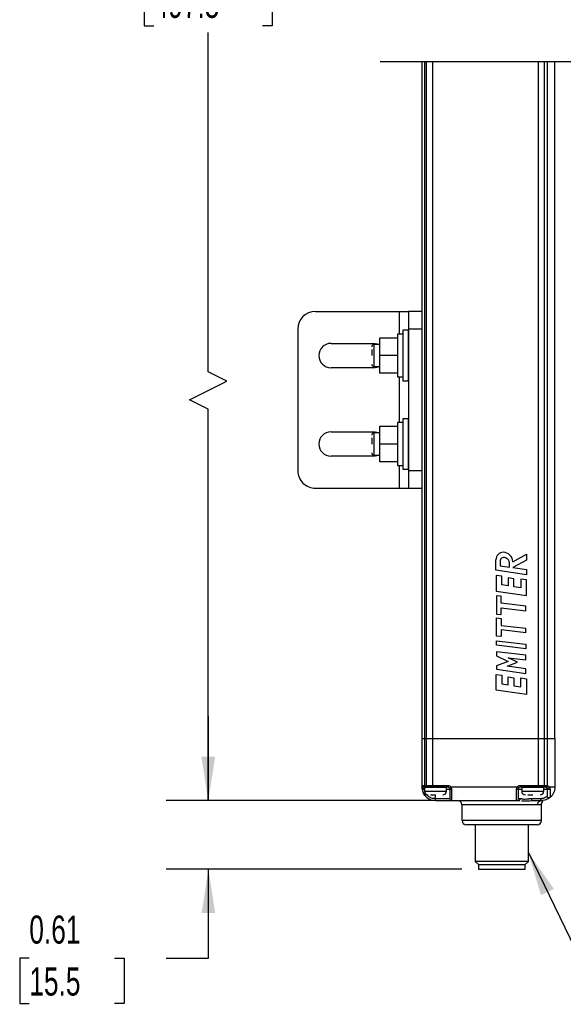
# Model space of a CAD drawing. Header units: inches. Extents: x 0.2 to 10.8, y 0.2 to 8.2.
# Tile 7 of 25: x 3.2 to 4.8, y 1.9 to 4.9. Entities that reach past the tile are written whole.
import ezdxf

# ---------------------------------------------------------------- set-up
doc = ezdxf.new("R2010")
doc.units = ezdxf.units.IN
doc.header["$MEASUREMENT"] = 0
doc.layers.add('DIMENSIONS', color=140, linetype='Continuous', lineweight=25)
doc.layers.add('TEXT', color=140, linetype='Continuous', lineweight=25)
doc.styles.add('SLDTEXTSTYLE0', font='TXT', dxfattribs={"width": 0.7})
doc.dimstyles.new('SLDDIMSTYLE1', dxfattribs={"dimtxt": 0.084961, "dimasz": 0.13, "dimexe": 0, "dimexo": 0.0625, "dimgap": 0.02124, "dimtad": 0, "dimtih": 1, "dimtoh": 1, "dimlfac": 3, "dimrnd": 1e-09, "dimzin": 12, "dimdsep": 46, "dimtxsty": 'SLDTEXTSTYLE0', "dimsah": 1, "dimcen": 0.09, "dimadec": 0, "dimazin": 3, "dimtfac": 1, "dimtofl": 0, "dimtmove": 0, "dimatfit": 3, "dimfxl": 0, "dimfrac": 2, "dimtolj": 1, "dimtzin": 12, "dimarcsym": 0})
doc.dimstyles.new('SLDDIMSTYLE2', dxfattribs={"dimtxt": 0.084961, "dimasz": 0.13, "dimexe": 0, "dimexo": 0.0625, "dimgap": 0.02124, "dimtad": 0, "dimtih": 1, "dimtoh": 1, "dimlfac": 3, "dimrnd": 1e-09, "dimdsep": 46, "dimtxsty": 'SLDTEXTSTYLE0', "dimsah": 1, "dimcen": 0.09, "dimadec": 0, "dimazin": 2, "dimtfac": 1, "dimtmove": 0, "dimatfit": 0, "dimfxl": 0, "dimfrac": 2, "dimtolj": 1, "dimtzin": 12, "dimarcsym": 0})
doc.dimstyles.new('SLDDIMSTYLE3', dxfattribs={"dimtxt": 0.18, "dimasz": 0.13, "dimexe": 0, "dimexo": 0.0625, "dimgap": 0, "dimtad": 0, "dimtih": 1, "dimtoh": 1, "dimdec": 0, "dimrnd": 1e-09, "dimzin": 0, "dimdsep": 46, "dimtxsty": 'Standard', "dimsah": 1, "dimcen": 0.09, "dimadec": 0, "dimazin": 0, "dimtfac": 0.13, "dimtdec": 0, "dimtofl": 0, "dimtmove": 0, "dimatfit": 3, "dimfxl": 0, "dimfrac": 2, "dimtolj": 1, "dimtzin": 0, "dimarcsym": 0})

# ---------------------------------------------------------------- blocks, each defined once
blk = doc.blocks.new('_D_2')
at = {"layer": 'DIMENSIONS'}
for p, q in [((4.4189, 7.1479), (3.6217, 7.1479)), ((3.7467, 7.1479), (3.7467, 5.1226)), ((3.5851, 4.9685), (3.5566, 4.9685)), ((3.5566, 4.9685), (3.5566, 4.8335)), ((3.9082, 4.9685), (3.9368, 4.9685)), ((3.9368, 4.9685), (3.9368, 4.8335)), ((3.5566, 4.8335), (3.5851, 4.8335)), ((3.9368, 4.8335), (3.9082, 4.8335)), ((3.7467, 3.8072), (3.7467, 4.8145)), ((3.8022, 3.7794), (3.7467, 3.8072)), ((3.6911, 3.7239), (3.8022, 3.7794)), ((3.7467, 3.6961), (3.6911, 3.7239)), ((3.7467, 2.5348), (3.7467, 3.6961)), ((4.4189, 2.5348), (3.6217, 2.5348))]:
    blk.add_line(p, q, dxfattribs=at)
for points in [[(3.7467, 7.1479), (3.7267, 7.0179), (3.7667, 7.0179)], [(3.7467, 2.5348), (3.7667, 2.6648), (3.7267, 2.6648)]]:
    blk.add_solid(points, dxfattribs=at)
at = {"layer": 'DIMENSIONS', "char_height": 0.08333, "attachment_point": 1, "style": 'SLDTEXTSTYLE0'}
for s, insert in [('19.59', (3.5851, 5.095)), ('497.5', (3.5851, 4.9409))]:
    blk.add_mtext(s, dxfattribs=dict(at, insert=insert))
blk = doc.blocks.new('_D_3')
at = {"layer": 'DIMENSIONS'}
for p, q in [((3.7474, 2.5348), (3.7474, 2.7848)), ((4.4189, 2.5348), (3.6224, 2.5348)), ((4.4989, 2.3314), (3.6224, 2.3314)), ((3.7474, 2.0669), (3.7474, 2.3314)), ((3.216, 2.0669), (3.1875, 2.0669)), ((3.1875, 2.0669), (3.1875, 1.9319)), ((3.4685, 2.0669), (3.497, 2.0669)), ((3.497, 2.0669), (3.497, 1.9319)), ((3.6217, 2.0669), (3.7474, 2.0669)), ((3.1875, 1.9319), (3.216, 1.9319)), ((3.497, 1.9319), (3.4685, 1.9319))]:
    blk.add_line(p, q, dxfattribs=at)
for points in [[(3.7474, 2.5348), (3.7674, 2.6648), (3.7274, 2.6648)], [(3.7474, 2.3314), (3.7274, 2.2014), (3.7674, 2.2014)]]:
    blk.add_solid(points, dxfattribs=at)
at = {"layer": 'DIMENSIONS', "char_height": 0.08333, "attachment_point": 1, "style": 'SLDTEXTSTYLE0'}
for s, insert in [('0.61', (3.216, 2.1934)), ('15.5', (3.216, 2.0393))]:
    blk.add_mtext(s, dxfattribs=dict(at, insert=insert))

msp = doc.modelspace()

# ---------------------------------------------------------------- linework, layer by layer
for p, q in [((4.3816, 2.7185), (4.3816, 4.7272)), ((4.3893, 2.7185), (4.3893, 4.7272)), ((4.3936, 4.7272), (4.3936, 2.7185)), ((4.4122, 4.7272), (4.4122, 2.7185)), ((4.7272, 2.7185), (4.7272, 4.7272)), ((4.7439, 4.7272), (4.7439, 2.7185)), ((4.7526, 4.7272), (4.7526, 2.7185)), ((4.7753, 2.7185), (4.7753, 4.7272)), ((4.0651, 3.9865), (4.3145, 3.9865)), ((4.3145, 3.9865), (4.3407, 3.9865)), ((4.3145, 3.9188), (4.3145, 3.9865)), ((4.3801, 3.9865), (4.3407, 3.9865)), ((4.3407, 3.9865), (4.3407, 3.934)), ((4.3801, 3.9865), (4.3801, 3.934)), ((4.0126, 3.934), (4.0126, 3.5141)), ((4.3242, 3.9188), (4.3084, 3.9188)), ((4.3084, 3.9188), (4.3084, 3.8553)), ((4.3242, 3.9188), (4.3242, 3.7918)), ((4.3403, 3.9303), (4.3247, 3.9303)), ((4.3247, 3.9303), (4.3247, 3.8553)), ((4.3403, 3.9303), (4.3403, 3.7803)), ((4.3801, 3.934), (4.3407, 3.934)), ((4.3407, 3.934), (4.3407, 3.5141)), ((4.3801, 3.934), (4.3801, 3.5141)), ((4.1111, 3.8914), (4.2423, 3.8914)), ((4.2557, 3.8881), (4.2384, 3.8881)), ((4.2384, 3.8881), (4.2384, 3.8553)), ((4.2423, 3.8914), (4.2557, 3.8888)), ((4.2557, 3.9078), (4.3082, 3.9078)), ((4.2557, 3.8553), (4.2557, 3.9078)), ((4.3082, 3.9078), (4.3082, 3.8553)), ((4.3084, 3.8881), (4.3082, 3.8881)), ((4.3247, 3.8881), (4.3242, 3.8881)), ((4.3407, 3.8881), (4.3403, 3.8881)), ((4.3816, 3.8881), (4.3801, 3.8881)), ((4.2318, 3.8733), (4.2318, 3.8553)), ((4.2384, 3.8553), (4.2384, 3.8225)), ((4.3082, 3.8553), (4.2557, 3.8553)), ((4.2557, 3.8028), (4.2557, 3.8553)), ((4.3082, 3.8553), (4.3082, 3.8028)), ((4.3084, 3.8553), (4.3084, 3.7918)), ((4.3247, 3.8553), (4.3247, 3.7803)), ((4.2423, 3.8192), (4.1111, 3.8192)), ((4.2384, 3.8225), (4.2557, 3.8225)), ((4.2557, 3.8218), (4.2423, 3.8192)), ((4.3082, 3.8028), (4.2557, 3.8028)), ((4.3082, 3.8225), (4.3084, 3.8225)), ((4.3242, 3.8225), (4.3247, 3.8225)), ((4.3403, 3.8225), (4.3407, 3.8225)), ((4.3801, 3.8225), (4.3816, 3.8225)), ((4.3084, 3.7918), (4.3242, 3.7918)), ((4.3145, 3.6563), (4.3145, 3.7918)), ((4.3247, 3.7803), (4.3403, 3.7803)), ((4.3242, 3.6563), (4.3084, 3.6563)), ((4.3084, 3.6563), (4.3084, 3.5928)), ((4.3242, 3.6563), (4.3242, 3.5294)), ((4.3403, 3.6679), (4.3247, 3.6679)), ((4.3247, 3.6679), (4.3247, 3.5928)), ((4.3403, 3.6679), (4.3403, 3.5178)), ((4.1111, 3.6289), (4.2423, 3.6289)), ((4.2557, 3.6257), (4.2384, 3.6257)), ((4.2384, 3.6257), (4.2384, 3.5928)), ((4.2423, 3.6289), (4.2557, 3.6264)), ((4.2557, 3.6453), (4.3082, 3.6453)), ((4.2557, 3.5928), (4.2557, 3.6453)), ((4.3082, 3.6453), (4.3082, 3.5928)), ((4.3084, 3.6257), (4.3082, 3.6257)), ((4.3247, 3.6257), (4.3242, 3.6257)), ((4.3407, 3.6257), (4.3403, 3.6257)), ((4.3816, 3.6257), (4.3801, 3.6257)), ((4.2318, 3.6108), (4.2318, 3.5928)), ((4.2384, 3.5928), (4.2384, 3.56)), ((4.3082, 3.5928), (4.2557, 3.5928)), ((4.2557, 3.5403), (4.2557, 3.5928)), ((4.3082, 3.5928), (4.3082, 3.5403)), ((4.3084, 3.5928), (4.3084, 3.5294)), ((4.3247, 3.5928), (4.3247, 3.5178)), ((4.2423, 3.5568), (4.1111, 3.5568)), ((4.2384, 3.56), (4.2557, 3.56)), ((4.2557, 3.5593), (4.2423, 3.5568)), ((4.3082, 3.5403), (4.2557, 3.5403)), ((4.3082, 3.56), (4.3084, 3.56)), ((4.3242, 3.56), (4.3247, 3.56)), ((4.3403, 3.56), (4.3407, 3.56)), ((4.3801, 3.56), (4.3816, 3.56)), ((4.3084, 3.5294), (4.3242, 3.5294)), ((4.3145, 3.4616), (4.3145, 3.5294)), ((4.3247, 3.5178), (4.3403, 3.5178)), ((4.3407, 3.5141), (4.3407, 3.4616)), ((4.3407, 3.5141), (4.3801, 3.5141)), ((4.3801, 3.5141), (4.3801, 3.4616)), ((4.0651, 3.4616), (4.3145, 3.4616)), ((4.3145, 3.4616), (4.3407, 3.4616)), ((4.3407, 3.4616), (4.3801, 3.4616)), ((4.6003, 3.2182), (4.6003, 3.2493)), ((4.613, 3.2472), (4.613, 3.2317)), ((4.6908, 3.2482), (4.6509, 3.226)), ((4.651, 3.2435), (4.6908, 3.2656)), ((4.6908, 3.2656), (4.6908, 3.2482)), ((4.6908, 3.2046), (4.6003, 3.2182)), ((4.613, 3.2317), (4.6407, 3.2275)), ((4.6407, 3.2275), (4.6407, 3.2395)), ((4.6509, 3.226), (4.6908, 3.22)), ((4.6908, 3.22), (4.6908, 3.2046)), ((4.601, 3.2025), (4.601, 3.1565)), ((4.6177, 3.2002), (4.601, 3.2025)), ((4.6177, 3.1744), (4.6177, 3.2002)), ((4.6367, 3.1955), (4.6367, 3.1717)), ((4.6534, 3.1931), (4.6367, 3.1955)), ((4.6534, 3.1693), (4.6534, 3.1931)), ((4.6741, 3.1921), (4.6741, 3.1663)), ((4.6908, 3.1898), (4.6741, 3.1921)), ((4.6908, 3.1437), (4.6908, 3.1898)), ((4.601, 3.1565), (4.6908, 3.1437)), ((4.6367, 3.1717), (4.6177, 3.1744)), ((4.6741, 3.1663), (4.6534, 3.1693)), ((4.6023, 3.1426), (4.602, 3.0883)), ((4.6158, 3.141), (4.6023, 3.1426)), ((4.6157, 3.1202), (4.6158, 3.141)), ((4.6155, 3.0867), (4.6156, 3.1066)), ((4.6156, 3.1066), (4.6895, 3.0978)), ((4.6895, 3.1114), (4.6157, 3.1202)), ((4.6895, 3.0978), (4.6895, 3.1114)), ((4.602, 3.0883), (4.6155, 3.0867)), ((4.602, 3.0227), (4.6023, 3.0769)), ((4.6023, 3.0769), (4.6158, 3.0754)), ((4.6158, 3.0754), (4.6157, 3.0545)), ((4.6156, 3.0409), (4.6155, 3.0211)), ((4.6895, 3.0322), (4.6156, 3.0409)), ((4.6157, 3.0545), (4.6895, 3.0458)), ((4.6895, 3.0322), (4.6895, 3.0458)), ((4.6155, 3.0211), (4.602, 3.0227)), ((4.6021, 2.9955), (4.6021, 3.0091)), ((4.6021, 3.0091), (4.6895, 2.9988)), ((4.6895, 2.9852), (4.6021, 2.9955)), ((4.6895, 2.9988), (4.6895, 2.9852)), ((4.6021, 2.9762), (4.6021, 2.9646)), ((4.6895, 2.9659), (4.6021, 2.9762)), ((4.6021, 2.9646), (4.6368, 2.9474)), ((4.6645, 2.9449), (4.637, 2.9586)), ((4.637, 2.9586), (4.6895, 2.9523)), ((4.6895, 2.9523), (4.6895, 2.9659)), ((4.6368, 2.9474), (4.6021, 2.9346)), ((4.6021, 2.9346), (4.6021, 2.9247)), ((4.6021, 2.9247), (4.6895, 2.9119)), ((4.6336, 2.9335), (4.6645, 2.9449)), ((4.6895, 2.9252), (4.6336, 2.9335)), ((4.6895, 2.9119), (4.6895, 2.9252)), ((4.601, 2.8627), (4.601, 2.9088)), ((4.601, 2.9088), (4.6177, 2.9064)), ((4.6177, 2.9064), (4.6177, 2.8806)), ((4.6367, 2.8779), (4.6367, 2.9017)), ((4.6367, 2.9017), (4.6534, 2.8993)), ((4.6534, 2.8993), (4.6534, 2.8755)), ((4.6741, 2.8725), (4.6741, 2.8984)), ((4.6741, 2.8984), (4.6908, 2.896)), ((4.6908, 2.896), (4.6908, 2.8499)), ((4.6177, 2.8806), (4.6367, 2.8779)), ((4.6534, 2.8755), (4.6741, 2.8725)), ((4.6908, 2.8499), (4.601, 2.8627)), ((4.3816, 2.7185), (4.3893, 2.7185)), ((4.3816, 2.5794), (4.3816, 2.7185)), ((4.3893, 2.7185), (4.3936, 2.7185)), ((4.3893, 2.5794), (4.3893, 2.7185)), ((4.3936, 2.7185), (4.4122, 2.7185)), ((4.3936, 2.7185), (4.3936, 2.5794)), ((4.4122, 2.7185), (4.7272, 2.7185)), ((4.4122, 2.7185), (4.4122, 2.5794)), ((4.7272, 2.7185), (4.7439, 2.7185)), ((4.7272, 2.5794), (4.7272, 2.7185)), ((4.7439, 2.7185), (4.7526, 2.7185)), ((4.7439, 2.7185), (4.7439, 2.5794)), ((4.7526, 2.7185), (4.7753, 2.7185)), ((4.7526, 2.7185), (4.7526, 2.5789)), ((4.7753, 2.7185), (4.7753, 2.5741)), ((4.3816, 2.5794), (4.3893, 2.5794)), ((4.3816, 2.5741), (4.3816, 2.5794)), ((4.393, 2.5741), (4.3869, 2.5741)), ((4.3869, 2.5715), (4.3869, 2.5741)), ((4.3882, 2.5732), (4.3882, 2.5623)), ((4.421, 2.5732), (4.3882, 2.5732)), ((4.3936, 2.5794), (4.3893, 2.5794)), ((4.3973, 2.5741), (4.393, 2.5741)), ((4.3936, 2.5794), (4.4122, 2.5794)), ((4.4122, 2.5741), (4.3973, 2.5741)), ((4.398, 2.5735), (4.398, 2.5732)), ((4.4122, 2.5794), (4.4584, 2.5794)), ((4.4122, 2.5794), (4.4122, 2.5741)), ((4.4584, 2.5741), (4.4122, 2.5741)), ((4.421, 2.5735), (4.4148, 2.5735)), ((4.444, 2.5735), (4.421, 2.5735)), ((4.4538, 2.5732), (4.421, 2.5732)), ((4.4439, 2.5732), (4.444, 2.5735)), ((4.444, 2.5735), (4.444, 2.5741)), ((4.4538, 2.5623), (4.4538, 2.5732)), ((4.4584, 2.5794), (4.4584, 2.5741)), ((4.6632, 2.5741), (4.4675, 2.5741)), ((4.6723, 2.5794), (4.7272, 2.5794)), ((4.6723, 2.5794), (4.6723, 2.5741)), ((4.7272, 2.5741), (4.6723, 2.5741)), ((4.6769, 2.5732), (4.6769, 2.5623)), ((4.7097, 2.5732), (4.6769, 2.5732)), ((4.6867, 2.5741), (4.6867, 2.5735)), ((4.6867, 2.5735), (4.6868, 2.5732)), ((4.7097, 2.5735), (4.6867, 2.5735)), ((4.7327, 2.5735), (4.7097, 2.5735)), ((4.7425, 2.5732), (4.7097, 2.5732)), ((4.7272, 2.5741), (4.7272, 2.5794)), ((4.7272, 2.5794), (4.7439, 2.5794)), ((4.7416, 2.5741), (4.7272, 2.5741)), ((4.7327, 2.5732), (4.7327, 2.5735)), ((4.7471, 2.5741), (4.7416, 2.5741)), ((4.7425, 2.5623), (4.7425, 2.5732)), ((4.7439, 2.5794), (4.7493, 2.5794)), ((4.7471, 2.5741), (4.7487, 2.5739)), ((4.7493, 2.5794), (4.7526, 2.5789)), ((4.7692, 2.5741), (4.7593, 2.5741)), ((4.7753, 2.5741), (4.7692, 2.5741)), ((4.3873, 2.5689), (4.3882, 2.5689)), ((4.3882, 2.5662), (4.3873, 2.5689)), ((4.3882, 2.5623), (4.421, 2.5623)), ((4.406, 2.5513), (4.421, 2.5513)), ((4.421, 2.5623), (4.4538, 2.5623)), ((4.421, 2.54), (4.421, 2.5513)), ((4.4538, 2.5689), (4.4636, 2.5689)), ((4.4636, 2.5689), (4.4636, 2.54)), ((4.4689, 2.5681), (4.4689, 2.5348)), ((4.6618, 2.5348), (4.6618, 2.5681)), ((4.6671, 2.54), (4.6671, 2.5689)), ((4.6671, 2.5689), (4.6769, 2.5689)), ((4.6769, 2.5623), (4.7097, 2.5623)), ((4.6947, 2.5513), (4.7097, 2.5513)), ((4.7097, 2.5623), (4.7425, 2.5623)), ((4.7425, 2.5689), (4.7524, 2.5689)), ((4.7524, 2.5481), (4.7522, 2.5476)), ((4.7524, 2.5689), (4.7524, 2.5481)), ((4.7525, 2.5469), (4.7524, 2.5481)), ((4.7525, 2.5469), (4.7524, 2.5481)), ((4.7597, 2.5429), (4.7608, 2.5436)), ((4.7609, 2.5441), (4.7607, 2.5435)), ((4.4636, 2.54), (4.421, 2.54)), ((4.421, 2.5348), (4.421, 2.54)), ((4.421, 2.5348), (4.4689, 2.5348)), ((4.4689, 2.5348), (4.6618, 2.5348)), ((4.4997, 2.5216), (4.4997, 2.4757)), ((4.7241, 2.5216), (4.4997, 2.5216)), ((4.6618, 2.5348), (4.6677, 2.5348)), ((4.6723, 2.54), (4.6671, 2.54)), ((4.6677, 2.5348), (4.6718, 2.5345)), ((4.7067, 2.5348), (4.736, 2.5348)), ((4.7331, 2.54), (4.7071, 2.54)), ((4.736, 2.4757), (4.736, 2.5233)), ((4.6178, 2.4757), (4.4997, 2.4757)), ((4.6178, 2.4626), (4.5129, 2.4626)), ((4.5535, 2.4626), (4.5161, 2.4626)), ((4.5391, 2.4626), (4.5391, 2.3537)), ((4.6178, 2.4626), (4.5535, 2.4626)), ((4.736, 2.4757), (4.6178, 2.4757)), ((4.7228, 2.4626), (4.6178, 2.4626)), ((4.6822, 2.4626), (4.6178, 2.4626)), ((4.7195, 2.4626), (4.6822, 2.4626)), ((4.6966, 2.3537), (4.6966, 2.4626)), ((4.5391, 2.3537), (4.5483, 2.3445)), ((4.6178, 2.3537), (4.5391, 2.3537)), ((4.5483, 2.3445), (4.6874, 2.3445)), ((4.5489, 2.3445), (4.5489, 2.3314)), ((4.6966, 2.3537), (4.6178, 2.3537)), ((4.6867, 2.3314), (4.6867, 2.3445)), ((4.6874, 2.3445), (4.6966, 2.3537)), ((4.5489, 2.3314), (4.5625, 2.3314)), ((4.5625, 2.3314), (4.6867, 2.3314))]:
    msp.add_line(p, q)
at = {"flags": 128}
for points in [[(4.4675, 2.5741), (4.4657, 2.5731), (4.4643, 2.5723), (4.4633, 2.5717), (4.4629, 2.5715)], [(4.7416, 2.5741), (4.7421, 2.5742), (4.7425, 2.5745), (4.7429, 2.575), (4.7432, 2.5757), (4.7435, 2.5765), (4.7437, 2.5774), (4.7438, 2.5784), (4.7439, 2.5794)], [(4.7471, 2.5741), (4.7481, 2.574), (4.7491, 2.5738)], [(4.7512, 2.5721), (4.7515, 2.5718), (4.7519, 2.571)], [(4.7521, 2.5705), (4.7523, 2.5699), (4.7524, 2.5689)], [(4.7609, 2.5681), (4.7609, 2.5594), (4.7609, 2.5521), (4.7609, 2.5469), (4.7609, 2.5441)]]:
    msp.add_lwpolyline(points, dxfattribs=at)
for centre, radius, start, end in [((4.0651, 3.934), 0.0525, 90, 179.9998), ((4.1111, 3.8553), 0.0361, 90, 270), ((4.2384, 3.8816), 0.00656, 90.0007, 180.0002), ((4.2384, 3.8291), 0.00656, 179.9998, 269.9993), ((4.1111, 3.5928), 0.0361, 90, 270), ((4.2384, 3.6191), 0.00656, 89.9978, 180.0014), ((4.2384, 3.5666), 0.00656, 180.0015, 269.9993), ((4.0651, 3.5141), 0.0525, 179.9998, 270.0003), ((4.6222, 3.2496), 0.0218, 90.0002, 180.8014), ((4.6215, 3.2472), 0.00847, 103.6953, 179.9996), ((4.6235, 3.2397), 0.0162, 57.5654, 104.2214), ((4.6211, 3.2416), 0.0299, 3.6636, 87.9238), ((4.6252, 3.2395), 0.0155, 0.0001, 63.4591), ((4.3869, 2.5794), 0.00525, 179.9987, 270.0002), ((4.394, 2.5787), 0.00469, 171.9512, 258.5774), ((4.3983, 2.5787), 0.00469, 171.9514, 258.5757), ((4.4584, 2.5689), 0.00525, 29.9968, 90.0019), ((4.6723, 2.5689), 0.00525, 89.9987, 149.9994), ((4.421, 2.5741), 0.0394, 188.8499, 270), ((4.3991, 2.5623), 0.0109, 180.0008, 269.9992), ((4.4429, 2.5623), 0.0109, 270.0008, 359.9992), ((4.4584, 2.5689), 0.00525, 0.0054, 29.9975), ((4.6878, 2.5623), 0.0109, 180.0004, 269.9996), ((4.7316, 2.5623), 0.0109, 270.0004, 359.9996), ((4.4689, 2.54), 0.00525, 180.0009, 270.0002), ((4.4866, 2.5216), 0.0131, 0.0007, 89.9993), ((4.6618, 2.54), 0.00525, 269.9993, 359.9991), ((4.5129, 2.4757), 0.0131, 179.9999, 269.9996), ((4.7228, 2.4757), 0.0131, 270.0003, 359.9997)]:
    msp.add_arc(centre, radius, start, end)
for points, knots in [([(4.3816, 2.5741), (4.3817, 2.5738), (4.382, 2.5729), (4.3833, 2.5722), (4.3849, 2.5716), (4.3862, 2.5715), (4.3869, 2.5715)], [0, 0, 0, 0, 0.171132, 0.396135, 0.6804, 1, 1, 1, 1]), ([(4.3821, 2.5681), (4.382, 2.5691), (4.3817, 2.5711), (4.3816, 2.5732), (4.3816, 2.5741)], [0, 0, 0, 0, 0.518948, 1, 1, 1, 1]), ([(4.4584, 2.5794), (4.4593, 2.5793), (4.4611, 2.5792), (4.4637, 2.5781), (4.4659, 2.5764), (4.467, 2.5749), (4.4675, 2.5741)], [0, 0, 0, 0, 0.249222, 0.499942, 0.749221, 1, 1, 1, 1]), ([(4.4675, 2.5741), (4.4679, 2.5732), (4.4687, 2.5712), (4.4688, 2.5691), (4.4689, 2.5681)], [0, 0, 0, 0, 0.49626, 1, 1, 1, 1]), ([(4.6618, 2.5681), (4.6619, 2.5691), (4.662, 2.5712), (4.6628, 2.5732), (4.6632, 2.5741)], [0, 0, 0, 0, 0.503743, 1, 1, 1, 1]), ([(4.6632, 2.5741), (4.6637, 2.5749), (4.6648, 2.5764), (4.667, 2.5781), (4.6695, 2.5792), (4.6714, 2.5793), (4.6723, 2.5794)], [0, 0, 0, 0, 0.249212, 0.499949, 0.749226, 1, 1, 1, 1]), ([(4.6678, 2.5715), (4.6676, 2.5716), (4.6672, 2.5718), (4.6663, 2.5724), (4.6649, 2.5732), (4.6638, 2.5738), (4.6632, 2.5741)], [0, 0, 0, 0, 0.076132, 0.292899, 0.617317, 1, 1, 1, 1]), ([(4.7471, 2.5741), (4.7474, 2.5742), (4.7482, 2.5745), (4.7488, 2.5758), (4.7492, 2.5774), (4.7493, 2.5787), (4.7493, 2.5794)], [0, 0, 0, 0, 0.154585, 0.376365, 0.667891, 1, 1, 1, 1]), ([(4.7526, 2.5789), (4.7525, 2.5785), (4.7523, 2.5778), (4.7518, 2.5767), (4.7513, 2.5758), (4.7508, 2.575), (4.7502, 2.5744), (4.7496, 2.5739), (4.749, 2.5739), (4.7487, 2.5739)], [0, 0, 0, 0, 0.165983, 0.337442, 0.502994, 0.651469, 0.775078, 0.871489, 1, 1, 1, 1]), ([(4.7487, 2.5739), (4.7488, 2.5738), (4.7494, 2.5736), (4.7506, 2.573), (4.7513, 2.572), (4.7517, 2.5715)], [0, 0, 0, 0, 0.059434, 0.522333, 1, 1, 1, 1]), ([(4.7593, 2.5741), (4.759, 2.5739), (4.7584, 2.5733), (4.7572, 2.5726), (4.756, 2.5719), (4.7547, 2.5714), (4.7536, 2.5711), (4.7527, 2.571), (4.752, 2.5711), (4.7518, 2.5714), (4.7517, 2.5715)], [0, 0, 0, 0, 0.135672, 0.295492, 0.467361, 0.632921, 0.773867, 0.879564, 0.951013, 1, 1, 1, 1]), ([(4.7526, 2.5789), (4.754, 2.5783), (4.7567, 2.5773), (4.7585, 2.5751), (4.7593, 2.5741)], [0, 0, 0, 0, 0.534028, 1, 1, 1, 1]), ([(4.7593, 2.5741), (4.7598, 2.5732), (4.7607, 2.5712), (4.7609, 2.5691), (4.7609, 2.5681)], [0, 0, 0, 0, 0.510076, 1, 1, 1, 1]), ([(4.7753, 2.5741), (4.7751, 2.5712), (4.7748, 2.5654), (4.7717, 2.5571), (4.7672, 2.5495), (4.7629, 2.5455), (4.7607, 2.5435)], [0, 0, 0, 0, 0.249997, 0.499999, 0.749999, 1, 1, 1, 1]), ([(4.3821, 2.5681), (4.3822, 2.5681), (4.3827, 2.5682), (4.3838, 2.5683), (4.3854, 2.5686), (4.3866, 2.5688), (4.3873, 2.5689)], [0, 0, 0, 0, 0.076118, 0.292884, 0.61731, 1, 1, 1, 1]), ([(4.3922, 2.5473), (4.3906, 2.5491), (4.3876, 2.5527), (4.3856, 2.5569), (4.3847, 2.559)], [0, 0, 0, 0, 0.51676, 1, 1, 1, 1]), ([(4.3873, 2.5689), (4.3872, 2.5693), (4.3869, 2.5702), (4.3869, 2.5711), (4.3869, 2.5715)], [0, 0, 0, 0, 0.509758, 1, 1, 1, 1]), ([(4.421, 2.54), (4.4171, 2.5404), (4.4092, 2.5413), (4.4002, 2.546), (4.3968, 2.5506), (4.3958, 2.5519)], [0, 0, 0, 0, 0.404805, 0.836384, 1, 1, 1, 1]), ([(4.4629, 2.5715), (4.4631, 2.5711), (4.4636, 2.5703), (4.4636, 2.5693), (4.4636, 2.5689)], [0, 0, 0, 0, 0.513302, 1, 1, 1, 1]), ([(4.4636, 2.5689), (4.4638, 2.5688), (4.4642, 2.5684), (4.4654, 2.5683), (4.467, 2.5681), (4.4682, 2.5681), (4.4689, 2.5681)], [0, 0, 0, 0, 0.093637, 0.310098, 0.627446, 1, 1, 1, 1]), ([(4.6618, 2.5681), (4.6625, 2.5681), (4.6637, 2.5681), (4.6653, 2.5683), (4.6665, 2.5684), (4.6669, 2.5688), (4.6671, 2.5689)], [0, 0, 0, 0, 0.37256, 0.689905, 0.906364, 1, 1, 1, 1]), ([(4.6671, 2.5689), (4.6671, 2.5693), (4.6671, 2.5703), (4.6676, 2.5711), (4.6678, 2.5715)], [0, 0, 0, 0, 0.4868773, 1, 1, 1, 1]), ([(4.7522, 2.5476), (4.7515, 2.547), (4.7496, 2.5453), (4.7457, 2.5429), (4.74, 2.5405), (4.7355, 2.5402), (4.7331, 2.54)], [0, 0, 0, 0, 0.1360214, 0.3619975, 0.6526412, 1, 1, 1, 1]), ([(4.7607, 2.5435), (4.7598, 2.5428), (4.7573, 2.5409), (4.7522, 2.5381), (4.7449, 2.5354), (4.7391, 2.535), (4.736, 2.5348)], [0, 0, 0, 0, 0.132436, 0.355468, 0.647094, 1, 1, 1, 1]), ([(4.7517, 2.5715), (4.7519, 2.5711), (4.7523, 2.5702), (4.7523, 2.5693), (4.7524, 2.5689)], [0, 0, 0, 0, 0.526995, 1, 1, 1, 1]), ([(4.7607, 2.5435), (4.7604, 2.5433), (4.7597, 2.5428), (4.7583, 2.5424), (4.7567, 2.5424), (4.7552, 2.5428), (4.7538, 2.5437), (4.7529, 2.545), (4.7523, 2.5463), (4.7522, 2.5472), (4.7522, 2.5476)], [0, 0, 0, 0, 0.107137, 0.227998, 0.360246, 0.499149, 0.638246, 0.770989, 0.892417, 1, 1, 1, 1]), ([(4.7609, 2.5681), (4.7605, 2.568), (4.7596, 2.5679), (4.7582, 2.5678), (4.7568, 2.5678), (4.7554, 2.5679), (4.7542, 2.5681), (4.7533, 2.5683), (4.7526, 2.5685), (4.7524, 2.5688), (4.7524, 2.5689)], [0, 0, 0, 0, 0.1438811, 0.3054779, 0.4726064, 0.6325651, 0.7732985, 0.8845999, 0.9596217, 1, 1, 1, 1]), ([(4.7609, 2.5441), (4.7605, 2.5438), (4.7597, 2.5432), (4.7583, 2.5429), (4.7568, 2.5429), (4.7553, 2.5433), (4.7541, 2.5441), (4.7531, 2.5453), (4.7525, 2.5466), (4.7524, 2.5476), (4.7524, 2.5481)], [0, 0, 0, 0, 0.125181, 0.250669, 0.376255, 0.501706, 0.626841, 0.751563, 0.875901, 1, 1, 1, 1]), ([(4.6677, 2.5348), (4.6683, 2.5348), (4.6695, 2.535), (4.671, 2.5363), (4.6721, 2.538), (4.6722, 2.5393), (4.6723, 2.54)], [0, 0, 0, 0, 0.234799, 0.478783, 0.735187, 1, 1, 1, 1]), ([(4.7071, 2.54), (4.7042, 2.5398), (4.7001, 2.5396), (4.6934, 2.5386), (4.6877, 2.538), (4.6826, 2.5383), (4.6795, 2.5388), (4.6765, 2.5395), (4.674, 2.5398), (4.6723, 2.54)], [0, 0, 0, 0, 0.248389, 0.349611, 0.581303, 0.737079, 0.782378, 0.853834, 1, 1, 1, 1]), ([(4.6764, 2.5341), (4.6793, 2.5338), (4.6894, 2.5329), (4.6996, 2.534), (4.7067, 2.5348)], [0, 0, 0, 0, 0.29059, 1, 1, 1, 1]), ([(4.7067, 2.5348), (4.7068, 2.5349), (4.7069, 2.5354), (4.707, 2.5365), (4.7071, 2.5381), (4.7071, 2.5393), (4.7071, 2.54)], [0, 0, 0, 0, 0.079355, 0.296014, 0.619159, 1, 1, 1, 1]), ([(4.7241, 2.5216), (4.7243, 2.5233), (4.7245, 2.5258), (4.726, 2.5289), (4.7275, 2.531), (4.7294, 2.5327), (4.7321, 2.5343), (4.7345, 2.5346), (4.736, 2.5348)], [0, 0, 0, 0, 0.251044, 0.383885, 0.517031, 0.647334, 0.772367, 1, 1, 1, 1]), ([(4.736, 2.5233), (4.736, 2.5233), (4.737, 2.5235), (4.7325, 2.5224), (4.7312, 2.5222), (4.7299, 2.522), (4.7278, 2.5217), (4.7259, 2.5217), (4.7241, 2.5216)], [0, 0, 0, 0, 0.000183, 0.256016, 0.454262, 0.525649, 0.569046, 1, 1, 1, 1]), ([(4.7331, 2.54), (4.7331, 2.5394), (4.7332, 2.5382), (4.7336, 2.5368), (4.7342, 2.5358), (4.7347, 2.5352), (4.7353, 2.5348), (4.7358, 2.5348), (4.736, 2.5348)], [0, 0, 0, 0, 0.267622, 0.551277, 0.68399, 0.803011, 0.907082, 1, 1, 1, 1]), ([(4.736, 2.5232), (4.7361, 2.5249), (4.7364, 2.5274), (4.738, 2.5305), (4.7392, 2.5319), (4.7398, 2.5326)], [0, 0, 0, 0, 0.478442, 0.736412, 1, 1, 1, 1]), ([(4.7378, 2.5301), (4.7394, 2.5319), (4.741, 2.5339), (4.7394, 2.5341), (4.7394, 2.5341)], [0, 0, 0, 0, 0.959966, 1, 1, 1, 1])]:
    msp.add_open_spline(points, degree=3, knots=knots)
at = {"layer": 'DIMENSIONS', "color": 140}
msp.add_line((5.4043, 4.7272), (4.2566, 4.7272), dxfattribs=at)

# ---------------------------------------------------------------- dimensions: what is measured, and where the dimension line sits
at = {"layer": 'DIMENSIONS'}
dim = msp.add_linear_dim(base=(3.7467, 2.5348), p1=(4.4689, 7.1479), p2=(4.4689, 2.5348), angle=90, text='19.59', dimstyle='SLDDIMSTYLE1', dxfattribs=at)
dim.commit()
dim.dimension.update_dxf_attribs({"geometry": '_D_2', "text_midpoint": (3.7467, 4.9685), "dimtype": 160})
dim = msp.add_linear_dim(base=(3.7474, 2.3314), p1=(4.4689, 2.5348), p2=(4.5489, 2.3314), angle=90, dimstyle='SLDDIMSTYLE2', dxfattribs=at)
dim.commit()
dim.dimension.update_dxf_attribs({"geometry": '_D_3', "text_midpoint": (3.7474, 2.0669), "dimtype": 160})

# ---------------------------------------------------------------- leaders
at = {"layer": 'TEXT'}
msp.add_leader([(4.6966, 2.38), (4.8702, 2.0222), (4.9483, 2.0222)], dimstyle='SLDDIMSTYLE3', dxfattribs=at)

doc.saveas('drawing.dxf')
